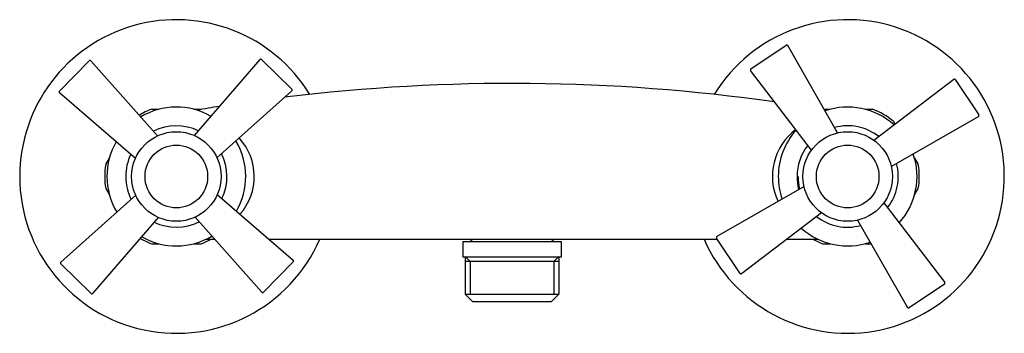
# Model space of a CAD drawing. Header units: millimetres. Extents: x -0.11 to 0.11, y -0.035 to 0.035.
import ezdxf

# ---------------------------------------------------------------- set-up
doc = ezdxf.new("R2010")
doc.units = ezdxf.units.MM
doc.layers.add('BLOCKS', color=3, linetype='Continuous')

msp = doc.modelspace()

# ---------------------------------------------------------------- linework, layer by layer
at = {"layer": 'BLOCKS'}
for p, q in [((0.05336725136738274, 0.02405196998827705), (0.06126960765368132, 0.02929077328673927)), ((0.0727656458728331, 0.00974718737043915), (0.06162470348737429, 0.0292066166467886)), ((-0.1011337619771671, 0.01906566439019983), (-0.09448373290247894, 0.02582357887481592)), ((-0.079199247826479, 0.009075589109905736), (-0.09411891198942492, 0.02581457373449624)), ((-0.0709473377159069, 0.009141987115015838), (-0.05629896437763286, 0.0261188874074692)), ((-0.05593433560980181, 0.02613376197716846), (-0.04917642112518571, 0.01948373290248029)), ((0.06689209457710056, 0.005853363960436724), (0.05330649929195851, 0.02369213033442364)), ((0.08085336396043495, 0.008107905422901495), (0.098692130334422, 0.02169350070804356)), ((0.09905196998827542, 0.02163274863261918), (0.1042907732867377, 0.0137303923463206)), ((-0.08414198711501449, 0.004052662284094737), (-0.1011188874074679, 0.01870103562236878)), ((-0.06592441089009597, 0.004199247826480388), (-0.0491854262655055, 0.01911891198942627)), ((-0.08056776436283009, 0.015), (-0.0789051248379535, 0.015)), ((-0.07109487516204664, 0.015), (-0.06943223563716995, 0.015)), ((0.06975829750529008, 0.015), (0.07109487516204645, 0.015)), ((0.07890512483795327, 0.015), (0.08056776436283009, 0.015)), ((0.08474718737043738, 0.002234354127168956), (0.1042066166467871, 0.01337529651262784)), ((0.0852064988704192, 0.01232182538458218), (0.08556688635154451, 0.01169761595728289)), ((-0.0907742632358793, 0.002678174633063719), (-0.08994294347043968, 0.004118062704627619)), ((0.0899429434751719, 0.004118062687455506), (0.09077426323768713, 0.002678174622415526)), ((-0.08407558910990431, -0.004199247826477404), (-0.1008145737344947, -0.01911891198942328)), ((-0.09077426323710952, -0.002678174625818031), (-0.08994294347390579, -0.004118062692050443)), ((-0.0658580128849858, -0.004052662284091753), (-0.04888111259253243, -0.0187010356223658)), ((0.06525281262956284, -0.002234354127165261), (0.04579338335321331, -0.013375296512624)), ((0.08994294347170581, -0.004118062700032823), (0.09077426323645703, -0.002678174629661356)), ((0.08310790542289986, -0.005853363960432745), (0.09669350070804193, -0.0236921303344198)), ((0.06914663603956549, -0.008107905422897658), (0.05130786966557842, -0.02169350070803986)), ((-0.07905266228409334, -0.009141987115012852), (-0.09370103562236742, -0.02611888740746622)), ((-0.07080075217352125, -0.00907558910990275), (-0.05588108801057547, -0.02581457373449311)), ((0.07723435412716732, -0.009747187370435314), (0.08837529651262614, -0.02920661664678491)), ((-0.08056776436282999, -0.015), (-0.07890512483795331, -0.015)), ((-0.07109487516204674, -0.015), (-0.06943223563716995, -0.015)), ((-0.06834793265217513, -0.01400000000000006), (-0.06641156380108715, -0.01400000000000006)), ((-0.05432943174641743, -0.01400000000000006), (0.04588796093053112, -0.01400000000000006)), ((-0.01100000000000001, -0.01450000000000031), (-0.01100000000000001, -0.01800000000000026)), ((-0.01100000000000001, -0.01450000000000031), (0.01100000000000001, -0.01449999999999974)), ((-0.00875, -0.014468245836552), (-0.00875, -0.01450000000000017)), ((0.00875, -0.01446824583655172), (0.00875, -0.01449999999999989)), ((0.01100000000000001, -0.01449999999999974), (0.01100000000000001, -0.01799999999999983)), ((0.05094803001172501, -0.02163274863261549), (0.04570922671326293, -0.01373039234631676)), ((0.06140993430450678, -0.01400000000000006), (0.06834793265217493, -0.01400000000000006)), ((0.06943223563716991, -0.015), (0.07109487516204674, -0.015)), ((0.07890512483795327, -0.015), (0.08024170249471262, -0.015)), ((-0.09406566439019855, -0.02613376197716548), (-0.1008235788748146, -0.0194837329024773)), ((-0.04886623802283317, -0.01906566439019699), (-0.05551626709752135, -0.02582357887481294)), ((0.01100000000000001, -0.01799999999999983), (-0.01100000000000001, -0.01800000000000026)), ((-0.01047750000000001, -0.01783800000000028), (-0.009315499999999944, -0.0190000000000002)), ((-0.01047750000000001, -0.01800000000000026), (-0.01047749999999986, -0.0190000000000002)), ((-0.01047750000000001, -0.0190000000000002), (-0.01047749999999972, -0.02625000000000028)), ((0.01047748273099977, -0.01899999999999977), (-0.01047750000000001, -0.0190000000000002)), ((-0.009315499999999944, -0.0190000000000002), (-0.009315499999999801, -0.02625000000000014)), ((0.01047750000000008, -0.01783799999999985), (0.009315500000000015, -0.01899999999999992)), ((0.009315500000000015, -0.01899999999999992), (0.009315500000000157, -0.02624999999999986)), ((0.01047750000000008, -0.01899999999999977), (0.01047748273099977, -0.01899999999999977)), ((0.01047750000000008, -0.01799999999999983), (0.01047750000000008, -0.01899999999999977)), ((0.01047750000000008, -0.01899999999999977), (0.01047750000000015, -0.02624999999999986)), ((0.0966327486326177, -0.02405196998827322), (0.0887303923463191, -0.02929077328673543)), ((-0.008727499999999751, -0.02800000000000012), (-0.01047749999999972, -0.02625000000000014)), ((-0.01047749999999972, -0.02625000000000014), (0.01047750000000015, -0.02624999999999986)), ((0.008727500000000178, -0.02799999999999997), (0.01047750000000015, -0.02624999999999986)), ((0.008727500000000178, -0.02799999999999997), (-0.008727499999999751, -0.02800000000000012))]:
    msp.add_line(p, q, dxfattribs=at)
for centre, radius in [((-0.07500000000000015, 1.4210854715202e-15), 0.01), ((0.07500000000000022, 1.847411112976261e-15), 0.01), ((-0.075, 0), 0.007), ((0.075, 0), 0.007000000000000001)]:
    msp.add_circle(centre, radius, dxfattribs=at)
for centre, radius, start, end in [((-0.075, 0), 0.035, 31.58409803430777, 180), ((0.075, 0), 0.035, 203.5781784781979, 148.4159019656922), ((0.06140774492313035, 0.02908240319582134), 0.00025, 29.7920667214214, 123.5420667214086), ((-0.09430553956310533, 0.02564823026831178), 0.00025, 41.71101366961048, 135.4610136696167), ((-0.05610968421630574, 0.02595556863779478), 0.00025, 45.46101366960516, 139.2110136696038), ((0.05350538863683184, 0.02384359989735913), 0.00025, 123.5420667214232, 217.292066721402), ((0, -0.3975000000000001), 0.4182789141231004, 81.93612927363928, 96.9752946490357), ((0.09884359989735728, 0.02149461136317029), 0.00025, 33.54206672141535, 127.2920667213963), ((-0.1009555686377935, 0.01889031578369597), 0.00025, 135.4610136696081, 229.2110136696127), ((-0.04935176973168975, 0.01930553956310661), 0.00025, 311.7110136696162, 45.46101366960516), ((-0.075, 0), 0.01549999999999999, 60.00901051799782, 120.9130168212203), ((0, -0.3975000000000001), 0.4182789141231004, 98.9866136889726, 99.69244750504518), ((0.075, 0), 0.01549999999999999, 48.09006356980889, 108.9940698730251), ((-0.075, 0), 0.016, 110.3641348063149, 121.254314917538), ((-0.075, 0), 0.016, 69.46605850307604, 69.63586519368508), ((0.075, 0), 0.016, 50.36413482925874, 69.63586519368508), ((0.1040824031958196, 0.01359225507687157), 0.00025, 299.7920667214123, 33.54206672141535), ((-0.075, 0), 0.01131562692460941, 64.08093687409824, 116.8410904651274), ((0.075, 0), 0.01131562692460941, 52.16198992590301, 104.9221435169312), ((0.07123515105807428, 2.740629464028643e-05), 0.01305769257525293, 126.9644190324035, 205.3579990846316), ((0.075, 0), 0.01549999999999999, 138.0900635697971, 180), ((-0.075, 0), 0.01549999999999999, 150.0090105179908, 180), ((-0.075, 0), 0.01549999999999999, 330.0090105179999, 30.91301682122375), ((-0.07030678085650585, 3.444980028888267e-06), 0.01271702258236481, 318.4689771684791, 42.68556736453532), ((0.075, 0), 0.01131562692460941, 142.1619899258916, 180), ((-0.075, 0), 0.01131562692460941, 154.0809368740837, 180), ((-0.075, 0), 0.01131562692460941, 334.0809368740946, 26.84109046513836), ((0.075, 0), 0.01549999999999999, 318.0900635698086, 18.99406987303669), ((-0.075, 0), 0.016, 170.3641347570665, 189.6358652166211), ((0.075, 0), 0.01131562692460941, 322.1619899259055, 14.922143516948), ((0.075, 0), 0.016, 350.3641347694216, 9.635865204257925), ((-0.075, 0), 0.035, 180, 336.4218215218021), ((-0.075, 0), 0.01549999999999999, 180, 210.9130168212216), ((-0.075, 0), 0.01131562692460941, 180, 206.8410904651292), ((0.075, 0), 0.01549999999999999, 180, 198.9940698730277), ((0.075, 0), 0.01131562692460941, 180, 194.9221435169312), ((0.075, 0), 0.01108633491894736, 180, 194.6072703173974), ((-0.075, 0), 0.01131562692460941, 244.0809368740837, 296.8410904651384), ((0.075, 0), 0.01131562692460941, 232.1619899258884, 284.922143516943), ((0.075, 0), 0.01549999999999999, 228.0900635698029, 288.9940698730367), ((-0.075, 0), 0.016, 239.6677124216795, 249.635865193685), ((-0.075, 0), 0.01549999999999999, 240.0090105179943, 300.9130168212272), ((-0.075, 0), 0.016, 290.364134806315, 298.9550243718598), ((-0.008500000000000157, -0.01350000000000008), 0.001, 209.9999999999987, 255.5224878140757), ((0.008499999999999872, -0.01350000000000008), 0.001, 284.4775121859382, 330.0000000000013), ((0.04591759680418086, -0.01359225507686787), 0.00025, 119.792066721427, 213.5420667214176), ((0.075, 0), 0.016, 241.0449756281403, 249.635865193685), ((-0.1006482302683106, -0.01930553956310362), 0.00025, 131.7110136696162, 225.4610136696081), ((-0.04904443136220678, -0.01889031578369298), 0.00025, 315.4610136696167, 49.21101366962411), ((0.05115640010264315, -0.02149461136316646), 0.00025, 213.5420667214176, 307.2920667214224), ((0.09649461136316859, -0.02384359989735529), 0.00025, 303.5420667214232, 37.29206672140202), ((-0.09389031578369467, -0.02595556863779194), 0.0002500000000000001, 225.4610136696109, 319.2110136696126), ((-0.05569446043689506, -0.02564823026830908), 0.00025, 221.7110136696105, 315.4610136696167), ((0.08859225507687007, -0.02908240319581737), 0.00025, 209.7920667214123, 303.5420667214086)]:
    msp.add_arc(centre, radius, start, end, dxfattribs=at)

doc.saveas('drawing.dxf')
